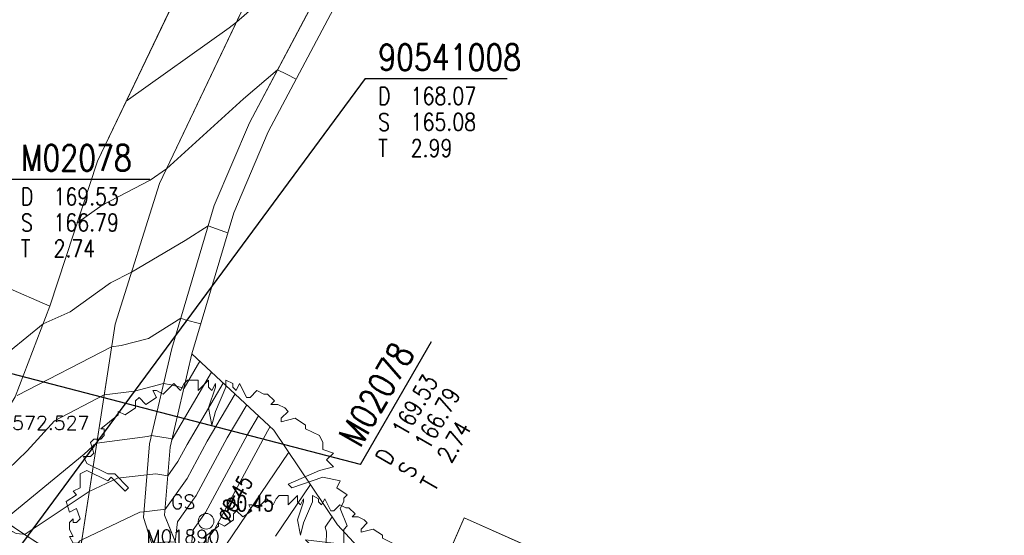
# Model space of a CAD drawing. Header units: metres. Extents: x 3490449 to 3490968, y 5754217 to 5754743.
# Tile 119 of 212: x 3490743 to 3490772, y 5754569 to 5754584. Entities that reach past the tile are written whole.
import ezdxf
from ezdxf.enums import TextEntityAlignment as Align

# ---------------------------------------------------------------- set-up
doc = ezdxf.new("R2010")
doc.units = ezdxf.units.M
doc.header["$LTSCALE"] = 0.25
doc.linetypes.add('Kartierung-07$0$AUSGEZOGEN', pattern=[0])
for name, color, linetype, lineweight, true_color in [('Kartierung-07$0$$BRUCH', 7, 'Continuous', 18, 0x82563a), ('Kartierung-07$0$$HOEHEN_Haupt', 7, 'Continuous', 18, 0x82563a), ('Kartierung-07$0$$HOEHEN_Mittel', 7, 'Continuous', 18, 0x82563a), ('Kartierung-07$0$$P_INF_FL', 7, 'Kartierung-07$0$AUSGEZOGEN', 18, 0x82563a), ('Kartierung-07$0$$P_INF_H', 7, 'Kartierung-07$0$AUSGEZOGEN', 18, 0x82563a), ('Kartierung-07$0$$P_INF_NR', 7, 'Kartierung-07$0$AUSGEZOGEN', 18, 0x82563a), ('Kartierung-07$0$$P_INF_X', 7, 'Kartierung-07$0$AUSGEZOGEN', 18, 0x82563a), ('Kartierung-07$0$$PKT_GS', 7, 'Continuous', 18, 0x82563a), ('Kartierung-07$0$B_Baum', 7, 'Continuous', 18, 0x82563a), ('Kartierung-07$0$B_Befestigt', 7, 'Continuous', 18, 0x82563a), ('Kartierung-07$0$B_Gelaendeknick', 7, 'Continuous', 18, 0x82563a), ('Kartierung-07$0$B_Haus', 7, 'Kartierung-07$0$AUSGEZOGEN', 18, 0x82563a), ('Kartierung-07$0$B_Schrift_Baum', 7, 'Continuous', 18, 0x82563a), ('Kartierung-07$0$B_Schrift_Baum_60Grad', 7, 'Continuous', 18, 0x82563a), ('Kartierung-07$0$Hilfe_DGM', 7, 'Continuous', 18, 0x82563a), ('Kartierung-07$0$SYM_GS', 7, 'Kartierung-07$0$AUSGEZOGEN', 18, 0x82563a)]:
    doc.layers.add(name, color=color, linetype=linetype, lineweight=lineweight, true_color=true_color)
doc.layers.add('Kartierung-07$0$B_Schachtschrift_RW_AUS', color=7, linetype='Continuous', true_color=0x82563a)
doc.layers.add('Kartierung-07$0$B_Schachtschrift_RW_HA', color=7, linetype='Continuous')
doc.layers.add('Kartierung-07$0$B_Schachtschrift_RW_HA_60Grad', color=7, linetype='Continuous')
doc.styles.add('Kartierung-07$0$STANDARD', font='romans.shx', dxfattribs={"width": 0.8})

# ---------------------------------------------------------------- blocks, each defined once
blk = doc.blocks.new('Kartierung-07$0$PKT_GS')
at = {"layer": 'Kartierung-07$0$SYM_GS'}
blk.add_circle((0, 0), 0.2, dxfattribs=at)
at = {"layer": 'Kartierung-07$0$$P_INF_FL', "style": 'Kartierung-07$0$STANDARD'}
blk.add_attdef('CODE', text='', height=0.8, dxfattribs=at).set_placement((0, 1.7), align=Align.CENTER)
at = {"layer": 'Kartierung-07$0$$P_INF_H', "style": 'Kartierung-07$0$STANDARD'}
blk.add_attdef('H', text='', height=0.8, dxfattribs=at).set_placement((0, -1.4), align=Align.CENTER)
at = {"layer": 'Kartierung-07$0$$P_INF_NR', "style": 'Kartierung-07$0$STANDARD'}
blk.add_attdef('NR', text='', height=0.8, dxfattribs=at).set_placement((0, 0.7), align=Align.CENTER)
at = {"layer": 'Kartierung-07$0$$P_INF_X', "style": 'Kartierung-07$0$STANDARD'}
blk.add_attdef('X', text='', height=0.8, dxfattribs=at).set_placement((-0.9, -0.4), align=Align.RIGHT)
blk.add_attdef('Y', (0.7, -0.4), '', height=0.8, dxfattribs=at)
blk = doc.blocks.new('Kartierung-07$0$B_Baum')
at = {"layer": 'Kartierung-07$0$B_Baum'}
blk.add_lwpolyline([(-0.4417, -0.1918), (-0.4667, -0.1793), (-0.4542, -0.1418), (-0.4667, -0.1418), (-0.4792, -0.1543), (-0.4917, -0.1293), (-0.4792, -0.1168), (-0.4792, -0.1043), (-0.4542, -0.0793), (-0.4792, -0.0793), (-0.4917, -0.0543), (-0.4792, -0.0543), (-0.4917, -0.0293), (-0.4917, -0.0043), (-0.4792, 0.0082), (-0.4792, -0.0043), (-0.4667, -0.0043), (-0.4542, 0.0082), (-0.4667, 0.0457), (-0.4917, 0.0332), (-0.5042, 0.0707), (-0.4667, 0.0957), (-0.4792, 0.1082), (-0.4542, 0.1207), (-0.4542, 0.1457), (-0.4542, 0.1707), (-0.4292, 0.1832), (-0.3542, 0.1457), (-0.3417, 0.1582), (-0.2917, 0.1082), (-0.2792, 0.1207), (-0.3292, 0.1707), (-0.3542, 0.1707), (-0.4292, 0.2082), (-0.4417, 0.2332), (-0.4167, 0.2332), (-0.4042, 0.2457), (-0.4167, 0.2832), (-0.4042, 0.2957), (-0.3792, 0.2957), (-0.3667, 0.3082), (-0.3667, 0.3332), (-0.3792, 0.3332), (-0.3167, 0.3832), (-0.3167, 0.3957), (-0.2917, 0.3832), (-0.2542, 0.4082), (-0.2542, 0.4332), (-0.2417, 0.4457), (-0.2167, 0.4207), (-0.1792, 0.4457), (-0.1917, 0.4707), (-0.1792, 0.4707), (-0.1542, 0.4582), (-0.1292, 0.4832), (-0.1167, 0.4957), (-0.0917, 0.4707), (-0.0792, 0.4957), (-0.0667, 0.5082), (-0.0292, 0.5082), (-0.0292, 0.4707), (-0.0167, 0.4832), (0.0083, 0.5082), (0.0083, 0.4832), (0.0208, 0.4707), (0.0333, 0.4957), (0.0333, 0.4832), (0.0083, 0.4082), (0.0208, 0.3457), (0.0333, 0.3957), (0.0708, 0.4832), (0.0708, 0.5082), (0.0958, 0.4957), (0.0958, 0.4832), (0.1083, 0.4707), (0.1208, 0.4957), (0.1333, 0.4707), (0.1458, 0.4457), (0.1583, 0.4457), (0.1833, 0.4707), (0.2083, 0.4582), (0.2208, 0.4582), (0.2458, 0.4332), (0.2333, 0.4207), (0.2583, 0.4207), (0.2833, 0.4082), (0.2958, 0.3957), (0.2708, 0.3707), (0.2708, 0.3582), (0.3208, 0.3707), (0.3583, 0.3457), (0.3583, 0.3332), (0.4083, 0.3082), (0.4208, 0.2832), (0.4208, 0.2582), (0.4583, 0.2457), (0.4333, 0.2207), (0.4583, 0.1957), (0.4083, 0.1832), (0.2958, 0.1332), (0.3083, 0.1207), (0.4208, 0.1582), (0.4833, 0.1457), (0.4708, 0.1207), (0.5083, 0.0957), (0.4958, 0.0832), (0.4958, 0.0707), (0.4833, 0.0457), (0.5083, -0.0168), (0.4958, -0.0293), (0.4958, -0.0918), (0.4833, -0.1168), (0.4583, -0.0793), (0.3583, -0.0668), (0.3833, -0.0918), (0.4083, -0.1043), (0.4333, -0.1293), (0.4208, -0.1918), (0.4583, -0.2168), (0.4333, -0.2418), (0.3958, -0.2418), (0.4208, -0.2793), (0.3958, -0.2918), (0.3833, -0.3418), (0.3708, -0.3418), (0.2583, -0.2293), (0.2208, -0.2418), (0.2583, -0.2668), (0.2958, -0.3043), (0.3083, -0.3793), (0.2833, -0.4168), (0.2583, -0.4043), (0.2458, -0.4418), (0.2083, -0.4293), (0.1458, -0.5043), (0.1208, -0.4793), (0.0833, -0.5168), (0.0833, -0.4793), (0.0583, -0.5043), (0.0333, -0.5043), (0.0333, -0.4543), (0.0208, -0.3668), (-0.0167, -0.5043), (-0.0417, -0.5043), (-0.0667, -0.4793), (-0.1042, -0.4918), (-0.1292, -0.4918), (-0.1167, -0.4668), (-0.1417, -0.4543), (-0.1542, -0.4793), (-0.1917, -0.4543), (-0.1167, -0.3668), (-0.1167, -0.3293), (-0.1542, -0.3293), (-0.1792, -0.4043), (-0.2292, -0.4418), (-0.2542, -0.4418), (-0.2542, -0.4043), (-0.3042, -0.4043), (-0.3167, -0.3918), (-0.3167, -0.3668), (-0.3417, -0.3668), (-0.3917, -0.3168), (-0.3417, -0.2668), (-0.2917, -0.2293), (-0.3042, -0.2043), (-0.3917, -0.2918), (-0.4042, -0.2668), (-0.4417, -0.2418), (-0.3042, -0.1543), (-0.3042, -0.1293), (-0.2792, -0.1043), (-0.2792, -0.0918), (-0.3542, -0.1668), (-0.3792, -0.1668), (-0.4417, -0.1918)], dxfattribs=at)
blk = doc.blocks.new('Kartierung-07$0$B_Schachtbeschriftung')
blk.add_line((0, 0), (8.186, 0))
at = {"style": 'Kartierung-07$0$STANDARD', "width": 0.8}
for s, p in [('D ', (0.75, -0.5)), ('S ', (0.75, -2)), ('T ', (0.75, -3.5))]:
    blk.add_text(s, height=1, dxfattribs=at).set_placement(p, align=Align.TOP_LEFT)
at = {"ltscale": 0.02, "style": 'Kartierung-07$0$STANDARD', "width": 0.8}
for tag, p, height in [('NUMMER', (0.759, 0.479), 1.5), ('DECKEL', (2.627, -1.5), 1), ('SOHLE', (2.625, -2.996), 1), ('TIEFE', (2.628, -4.501), 1)]:
    blk.add_attdef(tag, p, '', height=height, dxfattribs=at)
at = {"ltscale": 0.02, "style": 'Kartierung-07$0$STANDARD', "width": 0.8, "flags": 1}
blk.add_attdef('FOTO', (1.057, -6.131), '', height=1, dxfattribs=at)

msp = doc.modelspace()

# ---------------------------------------------------------------- linework, layer by layer
at = {"layer": 'Kartierung-07$0$$BRUCH', "ltscale": 0.02}
for p, q in [((3490745.55, 5754579.872), (3490749.614, 5754588.334)), ((3490747.338, 5754579.222), (3490751.328, 5754587.586)), ((3490753.042, 5754586.84), (3490749.934, 5754580.974)), ((3490753.573, 5754586.561), (3490750.476, 5754580.715)), ((3490749.934, 5754580.974), (3490748.913, 5754578.588)), ((3490750.476, 5754580.715), (3490749.478, 5754578.384)), ((3490744.176, 5754575.688), (3490745.55, 5754579.872)), ((3490746.061, 5754575.174), (3490747.338, 5754579.222)), ((3490748.913, 5754578.588), (3490747.695, 5754574.468)), ((3490749.478, 5754578.384), (3490748.275, 5754574.315)), ((3490743.181, 5754573.075), (3490744.176, 5754575.688)), ((3490744.975, 5754568.144), (3490746.061, 5754575.174)), ((3490747.695, 5754574.468), (3490747.054, 5754571.723)), ((3490748.275, 5754574.315), (3490747.648, 5754571.629)), ((3490747.054, 5754571.723), (3490746.876, 5754569.601)), ((3490747.648, 5754571.629), (3490747.484, 5754569.67)), ((3490743.42, 5754569.13), (3490742.576, 5754569.697)), ((3490747.484, 5754569.67), (3490748.085, 5754568.195)), ((3490746.876, 5754569.601), (3490747.404, 5754567.955)), ((3490756.115, 5754569.596), (3490755.436, 5754568.025)), ((3490763.818, 5754566.172), (3490756.115, 5754569.596)), ((3490745.917, 5754567.53), (3490743.42, 5754569.13))]:
    msp.add_line(p, q, dxfattribs=at)
at = {"layer": 'Kartierung-07$0$$HOEHEN_Haupt', "ltscale": 0.02}
for points in [[(3490744.961, 5754578.079), (3490745.689, 5754578.597), (3490747.071, 5754579.319), (3490747.54, 5754579.644), (3490749.764, 5754581.66), (3490750.74, 5754582.495), (3490751.001, 5754582.37), (3490751.279, 5754582.231), (3490751.279, 5754582.231)], [(3490749.178, 5754573.477), (3490748.135, 5754571.709), (3490747.87, 5754571.218), (3490747.579, 5754570.806), (3490747.235, 5754570.861), (3490746.979, 5754570.832), (3490746.126, 5754570.738), (3490745.316, 5754570.353), (3490743.467, 5754569.124), (3490743.452, 5754569.109), (3490743.441, 5754569.113), (3490743.406, 5754569.122), (3490743.208, 5754569.147), (3490743.082, 5754569.208), (3490743.042, 5754568.922), (3490742.805, 5754565.807), (3490741.612, 5754564.328), (3490741.377, 5754563.972), (3490741.776, 5754563.637), (3490741.834, 5754563.59), (3490741.963, 5754563.483), (3490742.016, 5754562.688), (3490737.831, 5754560.143), (3490737.831, 5754560.143)], [(3490744.412, 5754552.691), (3490746.027, 5754554.932), (3490746.975, 5754559.005), (3490747.347, 5754560.147), (3490747.007, 5754560.423), (3490746.779, 5754560.594), (3490747.503, 5754561.475), (3490748.436, 5754562.722), (3490748.248, 5754564.013), (3490747.881, 5754565.619), (3490747.853, 5754566.155), (3490748.161, 5754566.063), (3490748.422, 5754565.969), (3490748.489, 5754565.945), (3490749.338, 5754566.696), (3490749.469, 5754566.913), (3490749.568, 5754566.959), (3490749.584, 5754567.581), (3490749.249, 5754568.81), (3490751.063, 5754571.486)]]:
    msp.add_lwpolyline(points, dxfattribs=at)
at = {"layer": 'Kartierung-07$0$$HOEHEN_Mittel', "ltscale": 0.02}
for points in [[(3490753.573, 5754586.562), (3490753.573, 5754586.561), (3490753.042, 5754586.84), (3490751.419, 5754585.504), (3490749.555, 5754583.869), (3490749.35, 5754583.707), (3490746.378, 5754581.596)], [(3490749.308, 5754577.808), (3490749.307, 5754577.807), (3490749.307, 5754577.806), (3490749.225, 5754577.828), (3490748.74, 5754578.003), (3490748.076, 5754577.587), (3490746.534, 5754576.674), (3490745.932, 5754576.36), (3490744.764, 5754575.528), (3490743.985, 5754575.186), (3490742.566, 5754574.032)], [(3490748.532, 5754575.184), (3490748.532, 5754575.183), (3490748.531, 5754575.181), (3490748.075, 5754575.302), (3490747.954, 5754575.345), (3490747.021, 5754574.759), (3490746.238, 5754574.557), (3490745.96, 5754574.521), (3490743.241, 5754573.119)], [(3490742.399, 5754570.449), (3490743.523, 5754571.524), (3490744.31, 5754572.391), (3490745.746, 5754573.132), (3490746.616, 5754573.245), (3490747.46, 5754573.463), (3490747.678, 5754573.429), (3490748.045, 5754573.332), (3490748.046, 5754573.332), (3490748.501, 5754574.105)], [(3490742.843, 5754569.517), (3490745.172, 5754571.428), (3490745.405, 5754571.651), (3490745.45, 5754571.7), (3490745.531, 5754571.742), (3490746.994, 5754571.933), (3490747.11, 5754571.963), (3490747.652, 5754571.877), (3490747.703, 5754571.864), (3490747.703, 5754571.864), (3490748.84, 5754573.791)], [(3490742.427, 5754563.296), (3490743.779, 5754564.923), (3490743.905, 5754565.074), (3490743.889, 5754565.234), (3490743.904, 5754565.339), (3490743.921, 5754565.608), (3490744.014, 5754567.152), (3490744.099, 5754568.544), (3490744.131, 5754568.536), (3490744.214, 5754568.511), (3490744.529, 5754568.42), (3490745.005, 5754568.886), (3490745.046, 5754568.927), (3490745.102, 5754568.964), (3490746.773, 5754569.758), (3490746.89, 5754569.771), (3490747.45, 5754569.834), (3490747.497, 5754569.827), (3490748.134, 5754570.729), (3490748.714, 5754571.804), (3490749.516, 5754573.163)], [(3490749.854, 5754572.849), (3490749.294, 5754571.899), (3490748.398, 5754570.24), (3490747.859, 5754569.477), (3490747.796, 5754568.905), (3490747.448, 5754568.895), (3490747.114, 5754568.858), (3490746.163, 5754568.061), (3490745.728, 5754567.85), (3490745.527, 5754567.784), (3490745.605, 5754567.73), (3490745.318, 5754567.817), (3490745.116, 5754567.88), (3490745.033, 5754566.517), (3490744.917, 5754565.716), (3490745.038, 5754564.486), (3490744.069, 5754563.333), (3490743.477, 5754562.62), (3490744.164, 5754562.068), (3490744.183, 5754562.052), (3490744.185, 5754562.032), (3490744.083, 5754561.97), (3490744.104, 5754561.796), (3490742.5, 5754556.879)], [(3490742.613, 5754554.19), (3490743.482, 5754555.396), (3490743.992, 5754557.588), (3490745.24, 5754561.414), (3490745.13, 5754561.503), (3490744.542, 5754561.944), (3490745.108, 5754562.633), (3490746.17, 5754563.898), (3490745.944, 5754566.198), (3490746.096, 5754567.247), (3490746.262, 5754567.202), (3490746.572, 5754567.125), (3490747.363, 5754567.943), (3490747.398, 5754567.973), (3490747.405, 5754567.973), (3490747.461, 5754567.975), (3490748.2, 5754568.074), (3490748.196, 5754568.256), (3490748.306, 5754569.246), (3490748.662, 5754569.751), (3490749.873, 5754571.994), (3490750.192, 5754572.534)], [(3490743.513, 5754553.441), (3490744.754, 5754555.164), (3490745.483, 5754558.297), (3490746.294, 5754560.78), (3490746.069, 5754560.963), (3490745.661, 5754561.269), (3490746.959, 5754562.85), (3490747.303, 5754563.31), (3490747.234, 5754563.786), (3490747.098, 5754564.379), (3490746.98, 5754566.59), (3490746.971, 5754566.68), (3490746.974, 5754566.701), (3490746.995, 5754566.695), (3490747.495, 5754566.555), (3490747.961, 5754567.008), (3490748.431, 5754567.484), (3490748.721, 5754567.522), (3490748.699, 5754568.533), (3490748.753, 5754569.016), (3490748.926, 5754569.262), (3490750.453, 5754572.09), (3490750.53, 5754572.22)], [(3490751.689, 5754570.555), (3490750.681, 5754569.068)], [(3490752.315, 5754569.623), (3490752.113, 5754569.326), (3490752.15, 5754569.189), (3490752.078, 5754566.427)]]:
    msp.add_lwpolyline(points, dxfattribs=at)
at = {"layer": 'Kartierung-07$0$B_Baum'}
msp.add_circle((3490748.683, 5754569.495, 167.546), 0.225, dxfattribs=at)
at = {"layer": 'Kartierung-07$0$B_Befestigt', "ltscale": 0.02, "elevation": 168.442}
msp.add_lwpolyline([(3490740.931, 5754572.492), (3490740.863, 5754572.349), (3490742.168, 5754571.433), (3490743.181, 5754573.075), (3490744.176, 5754575.688), (3490745.55, 5754579.872), (3490749.614, 5754588.334), (3490752.275, 5754593.798), (3490753.607, 5754596.644), (3490753.373, 5754597.399), (3490755.949, 5754602.454), (3490756.556, 5754602.47), (3490759.5, 5754608.504), (3490762.749, 5754614.795), (3490765.807, 5754620.71)], dxfattribs=at)
at = {"layer": 'Kartierung-07$0$B_Befestigt', "ltscale": 0.02}
for points in [[(3490770.842, 5754619), (3490769.535, 5754618.84), (3490768.97, 5754618.075), (3490766.386, 5754613.066), (3490763.279, 5754606.877), (3490760.154, 5754600.788), (3490757.24, 5754594.968), (3490755.752, 5754592.026), (3490753.042, 5754586.84), (3490749.934, 5754580.974), (3490748.913, 5754578.588), (3490747.695, 5754574.468), (3490747.054, 5754571.723), (3490746.876, 5754569.601), (3490747.404, 5754567.955)], [(3490770.515, 5754618.356), (3490769.864, 5754618.276), (3490769.481, 5754617.757), (3490766.921, 5754612.794), (3490763.814, 5754606.605), (3490760.689, 5754600.517), (3490757.776, 5754594.698), (3490756.286, 5754591.752), (3490753.573, 5754586.561), (3490750.476, 5754580.715), (3490749.478, 5754578.384), (3490748.275, 5754574.315), (3490747.648, 5754571.629), (3490747.484, 5754569.67), (3490748.085, 5754568.195)], [(3490755.436, 5754568.025), (3490756.115, 5754569.596)]]:
    msp.add_lwpolyline(points, dxfattribs=at)
at = {"layer": 'Kartierung-07$0$B_Gelaendeknick', "ltscale": 0.02}
for points, elevation in [([(3490744.975, 5754568.144), (3490746.061, 5754575.174), (3490747.338, 5754579.222), (3490751.328, 5754587.586), (3490755.426, 5754595.654), (3490758.575, 5754601.323), (3490761.464, 5754607.485), (3490764.675, 5754613.886), (3490767.229, 5754619.152)], 167.841), ([(3490750.632, 5754564.651), (3490748.197, 5754566.121), (3490745.917, 5754567.53), (3490743.42, 5754569.13), (3490742.576, 5754569.697), (3490738.455, 5754572.573), (3490734.422, 5754575.511), (3490730.399, 5754578.512), (3490727.179, 5754580.918), (3490726.352, 5754581.529), (3490723.946, 5754583.311), (3490723.161, 5754583.932), (3490717.492, 5754588.119), (3490711.038, 5754592.924), (3490710.23, 5754593.505), (3490707.13, 5754595.782), (3490702.207, 5754599.279), (3490701.41, 5754599.863), (3490699.898, 5754600.927)], 167.324)]:
    msp.add_lwpolyline(points, dxfattribs=dict(at, elevation=elevation))
at = {"layer": 'Kartierung-07$0$B_Haus', "ltscale": 0.02, "elevation": 166.725}
msp.add_lwpolyline([(3490763.818, 5754566.172), (3490756.115, 5754569.596)], dxfattribs=at)
at = {"layer": 'Kartierung-07$0$B_Schachtschrift_RW_AUS', "ltscale": 0.02, "elevation": 168.074}
msp.add_lwpolyline([(3490753.265, 5754582.245), (3490742.358, 5754567.481)], dxfattribs=at)
at = {"layer": 'Kartierung-07$0$B_Schachtschrift_RW_HA_60Grad', "ltscale": 0.02}
msp.add_lwpolyline([(3490753.136, 5754571.129), (3490739.198, 5754574.754)], dxfattribs=at)
at = {"layer": 'Kartierung-07$0$Hilfe_DGM', "ltscale": 0.02}
for points in [[(3490766.921, 5754612.794), (3490763.814, 5754606.605), (3490760.689, 5754600.517), (3490757.776, 5754594.698), (3490753.573, 5754586.561), (3490750.476, 5754580.715), (3490749.478, 5754578.384), (3490748.275, 5754574.315), (3490750.638, 5754572.12), (3490752.471, 5754569.39), (3490753.405, 5754568.382), (3490755.436, 5754568.025), (3490763.036, 5754564.429), (3490763.31, 5754564.306), (3490764.243, 5754563.644), (3490765.35, 5754563.088), (3490765.614, 5754563.22), (3490772.577, 5754560.505), (3490779.083, 5754557.767), (3490786.254, 5754554.191), (3490794.304, 5754553.776)], [(3490714.596, 5754596.574), (3490725.394, 5754587.441), (3490725.487, 5754587.324), (3490728.669, 5754584.169), (3490728.874, 5754584.145), (3490729.003, 5754584.069), (3490729.686, 5754584.32), (3490729.637, 5754582.577), (3490734.284, 5754579.562), (3490739.725, 5754576.525), (3490740.752, 5754577.429), (3490742.773, 5754576.315), (3490742.906, 5754576.245), (3490744.176, 5754575.688), (3490745.55, 5754579.872), (3490749.614, 5754588.334), (3490752.275, 5754593.798), (3490753.607, 5754596.644), (3490753.373, 5754597.399), (3490755.949, 5754602.454), (3490756.556, 5754602.47), (3490759.5, 5754608.504), (3490760.763, 5754612.258)]]:
    msp.add_lwpolyline(points, dxfattribs=at)

# ---------------------------------------------------------------- block references
at = {"layer": 'Kartierung-07$0$$PKT_GS'}
ref = msp.add_blockref('Kartierung-07$0$PKT_GS', (3490741.021, 5754572.527, 168.606), dxfattribs=at)
ref.add_attrib('Y', '5754572.527', (3490741.721, 5754572.127, 168.606), dxfattribs={"layer": 'Kartierung-07$0$$P_INF_X', "height": 0.4, "style": 'Kartierung-07$0$STANDARD'})
ref.add_attrib('X', '3490741.021', dxfattribs={"layer": 'Kartierung-07$0$$P_INF_X', "height": 0.4, "style": 'Kartierung-07$0$STANDARD'}).set_placement((3490740.121, 5754572.127, 168.606), align=Align.RIGHT)
ref.add_attrib('H', '168.606', dxfattribs={"layer": 'Kartierung-07$0$$P_INF_H', "height": 0.4, "style": 'Kartierung-07$0$STANDARD'}).set_placement((3490741.021, 5754571.127, 168.606), align=Align.CENTER)
ref.add_attrib('CODE', 'GS', dxfattribs={"layer": 'Kartierung-07$0$$P_INF_FL', "height": 0.4, "style": 'Kartierung-07$0$STANDARD'}).set_placement((3490741.021, 5754574.227, 168.606), align=Align.CENTER)
ref.add_attrib('NR', 'M02080', dxfattribs={"layer": 'Kartierung-07$0$$P_INF_NR', "height": 0.4, "style": 'Kartierung-07$0$STANDARD'}).set_placement((3490741.021, 5754573.227, 168.606), align=Align.CENTER)
ref = msp.add_blockref('Kartierung-07$0$PKT_GS', (3490748.021, 5754568.152, 167.76), dxfattribs=at)
ref.add_attrib('Y', '5754568.152', (3490748.721, 5754567.752, 167.76), dxfattribs={"layer": 'Kartierung-07$0$$P_INF_X', "height": 0.4, "style": 'Kartierung-07$0$STANDARD'})
ref.add_attrib('X', '3490748.021', dxfattribs={"layer": 'Kartierung-07$0$$P_INF_X', "height": 0.4, "style": 'Kartierung-07$0$STANDARD'}).set_placement((3490747.121, 5754567.752, 167.76), align=Align.RIGHT)
ref.add_attrib('H', '167.760', dxfattribs={"layer": 'Kartierung-07$0$$P_INF_H', "height": 0.4, "style": 'Kartierung-07$0$STANDARD'}).set_placement((3490748.021, 5754566.752, 167.76), align=Align.CENTER)
ref.add_attrib('CODE', 'GS', dxfattribs={"layer": 'Kartierung-07$0$$P_INF_FL', "height": 0.4, "style": 'Kartierung-07$0$STANDARD'}).set_placement((3490748.021, 5754569.852, 167.76), align=Align.CENTER)
ref.add_attrib('NR', 'M01890', dxfattribs={"layer": 'Kartierung-07$0$$P_INF_NR', "height": 0.4, "style": 'Kartierung-07$0$STANDARD'}).set_placement((3490748.021, 5754568.852, 167.76), align=Align.CENTER)
at = {"layer": 'Kartierung-07$0$B_Baum'}
for p, xscale, yscale, zscale in [((3490748.683, 5754569.495, 323.694), 8, 8, 8), ((3490751.254, 5754566.675, 323.682), 7, 7, 7)]:
    msp.add_blockref('Kartierung-07$0$B_Baum', p, dxfattribs=dict(at, xscale=xscale, yscale=yscale, zscale=zscale))
at = {"layer": 'Kartierung-07$0$B_Schachtschrift_RW_AUS', "ltscale": 0.02, "xscale": 0.5, "yscale": 0.5, "zscale": 0.5}
msp.add_blockref('Kartierung-07$0$B_Schachtbeschriftung', (3490753.265, 5754582.245, 168.074), dxfattribs=at).add_auto_attribs({'NUMMER': '90541008', 'DECKEL': '168.07', 'SOHLE': '165.08', 'TIEFE': '2.99'})
at = {"layer": 'Kartierung-07$0$B_Schachtschrift_RW_HA', "ltscale": 0.02, "xscale": 0.5, "yscale": 0.5, "zscale": 0.5}
msp.add_blockref('Kartierung-07$0$B_Schachtbeschriftung', (3490742.971, 5754579.349), dxfattribs=at).add_auto_attribs({'NUMMER': 'M02078', 'DECKEL': '169.53', 'SOHLE': '166.79', 'TIEFE': '2.74'})
at = {"layer": 'Kartierung-07$0$B_Schachtschrift_RW_HA_60Grad', "ltscale": 0.02, "xscale": 0.4999999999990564, "yscale": 0.4999999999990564, "zscale": 0.4999999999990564, "rotation": 59.99999999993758}
msp.add_blockref('Kartierung-07$0$B_Schachtbeschriftung', (3490753.136, 5754571.129), dxfattribs=at).add_auto_attribs({'NUMMER': 'M02078', 'DECKEL': '169.53', 'SOHLE': '166.79', 'TIEFE': '2.74'})

# ---------------------------------------------------------------- texts
at = {"layer": 'Kartierung-07$0$B_Schrift_Baum', "insert": (3490749.249, 5754570.237, 228.68), "char_height": 0.45, "width": 2.01912, "attachment_point": 1, "style": 'Kartierung-07$0$STANDARD'}
msp.add_mtext('%%c0.45', dxfattribs=at)
at = {"layer": 'Kartierung-07$0$B_Schrift_Baum_60Grad', "insert": (3490748.968, 5754569.661, 228.68), "char_height": 0.45, "width": 2.01912, "attachment_point": 1, "rotation": 60, "style": 'Kartierung-07$0$STANDARD'}
msp.add_mtext('%%c0.45', dxfattribs=at)

doc.saveas('drawing.dxf')
